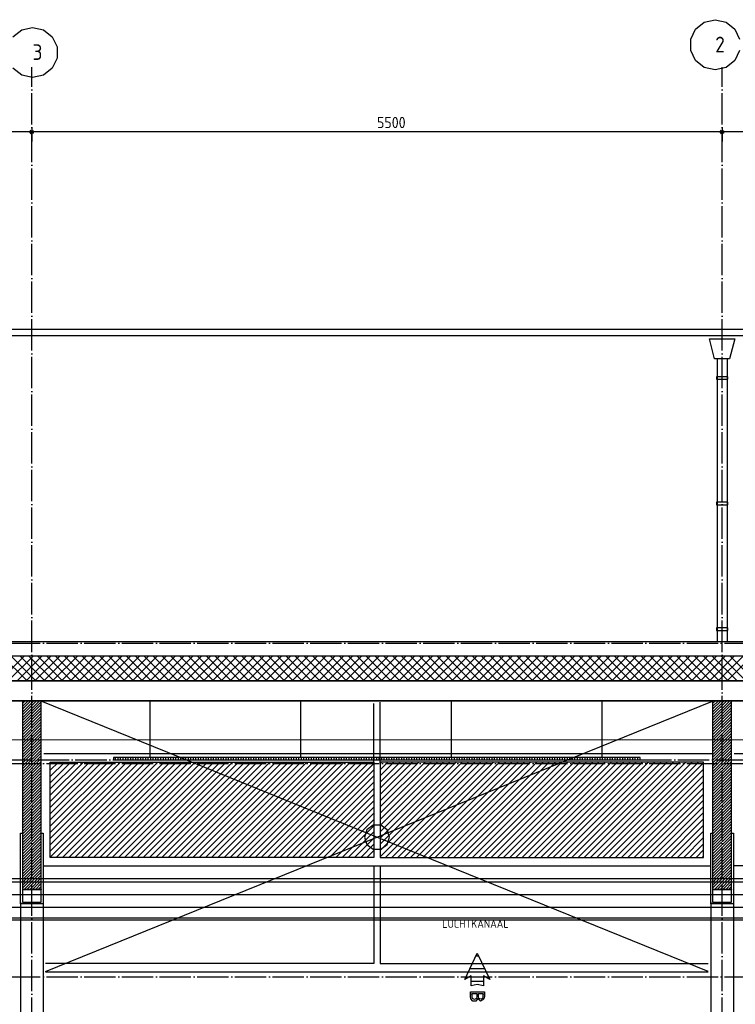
# Model space of a CAD drawing. Extents: x -37450 to 20409, y -12428 to 23550.
# Tile 50 of 55: x 2516 to 8218, y 14521 to 22362. Entities that reach past the tile are written whole.
import ezdxf

# ---------------------------------------------------------------- set-up
doc = ezdxf.new("R2010")
doc.units = 0
doc.header["$MEASUREMENT"] = 0
for name, pattern in [('DASHDOT', [300, 250, -25, 0, -25]), ('DASHED', [75, 50, -25]), ('DOT', [50, 0, -50])]:
    doc.linetypes.add(name, pattern=pattern)
for name, color, linetype in [('LAYER01', 7, 'CONTINUOUS'), ('LAYER02', 7, 'CONTINUOUS'), ('LAYER105', 7, 'DOT'), ('LAYER107', 2, 'DOT'), ('LAYER27', 1, 'CONTINUOUS'), ('LAYER28', 1, 'CONTINUOUS'), ('LAYER31', 3, 'CONTINUOUS'), ('LAYER52', 7, 'DASHED'), ('LAYER56', 2, 'DASHED')]:
    doc.layers.add(name, color=color, linetype=linetype)
doc.styles.get("Standard").update_dxf_attribs({"font": 'isocp.shx'})

msp = doc.modelspace()

# ---------------------------------------------------------------- linework, layer by layer
at = {"layer": 'LAYER01', "color": 1, "linetype": 'DASHDOT'}
for p, q in [((2612.1851, 8323.49855), (2612.1851, 21985.49955)), ((8112.18795, 8323.49855), (8112.18795, 21985.49955)), ((-34182.81555, 17396.49965), (20409.1873, 17396.49965)), ((-34182.81555, 16938.49945), (20409.1873, 16938.49945)), ((-32152.81675, 16467.5003), (20409.1873, 16467.5003)), ((-34182.81555, 16439.0625), (20409.1873, 16439.0625)), ((-34182.81555, 14739.4989), (20409.1873, 14739.4989))]:
    msp.add_line(p, q, dxfattribs=at)
at = {"layer": 'LAYER01', "color": 1, "linetype": 'Continuous'}
for p, q in [((-30717.81615, 19896.49965), (13932.1869, 19896.49965)), ((-30717.81615, 19846.5027), (13932.1869, 19846.5027)), ((-19564.25325, 17410.40955), (13634.75035, 17410.40955)), ((-1699.2504, 17296.875), (13427.1881, 17296.875)), ((13427.1881, 17096.8445), (-1699.2504, 17096.8445)), ((2687.1866, 16938.49945), (2537.18625, 16938.49945)), ((2537.18625, 16938.49945), (2537.18625, 15436.1252)), ((2687.1866, 15436.1252), (2687.1866, 16938.49945)), ((8187.18415, 16938.49945), (8037.18645, 16938.49945)), ((8037.18645, 16938.49945), (8037.18645, 15436.1252)), ((8187.18415, 15436.1252), (8187.18415, 16938.49945)), ((3555.62365, 16487.50155), (3555.62365, 16934.877)), ((4755.6263, 16487.50155), (4755.6263, 16934.877)), ((5337.1853, 16443.248), (5337.1853, 16916.8747)), ((5387.18795, 16443.248), (5387.18795, 16925.87585)), ((5955.624, 16487.50155), (5955.624, 16934.877)), ((7155.6221, 16487.50155), (7155.6221, 16934.877)), ((2709.0605, 16517.49725), (8037.18645, 16517.49725)), ((3311.18735, 16487.50155), (3262.1868, 16487.50155)), ((3262.1868, 16487.50155), (3262.1868, 16467.5003)), ((3262.1868, 16467.5003), (7460.18525, 16467.5003)), ((7460.18525, 16487.50155), (3311.18735, 16487.50155)), ((7460.18525, 16467.5003), (7460.18525, 16487.50155)), ((8209.06065, 16517.49725), (10942.18595, 16517.49725)), ((5331.28205, 15947.2946), (5281.28435, 15910.96955)), ((5393.08625, 15947.2946), (5331.28205, 15947.2946)), ((5443.08395, 15910.96955), (5393.08625, 15947.2946)), ((2522.1855, 15334.1263), (2522.1855, 15884.12475)), ((2522.1855, 15884.12475), (2537.18625, 15884.12475)), ((2537.18625, 15884.12475), (2537.18625, 15334.1263)), ((2687.1866, 15334.1263), (2687.1866, 15884.12475)), ((2687.1866, 15884.12475), (2702.18735, 15884.12475)), ((2702.18735, 15884.12475), (2702.18735, 15322.12675)), ((5281.28435, 15910.96955), (5262.18375, 15852.1881)), ((5262.18375, 15852.1881), (5281.28435, 15793.4082)), ((5462.1845, 15852.1881), (5443.08395, 15910.96955)), ((5443.08395, 15793.4082), (5462.1845, 15852.1881)), ((5462.1845, 15852.1881), (5462.1845, 15852.1881)), ((8022.18855, 15334.1263), (8022.18855, 15884.12475)), ((8022.18855, 15884.12475), (8037.18645, 15884.12475)), ((8037.18645, 15884.12475), (8037.18645, 15334.1263)), ((8187.18415, 15334.1263), (8187.18415, 15884.12475)), ((8187.18415, 15884.12475), (8202.18735, 15884.12475)), ((8202.18735, 15884.12475), (8202.18735, 15322.12675)), ((5281.28435, 15793.4082), (5331.28205, 15757.08315)), ((5393.08625, 15757.08315), (5443.08395, 15793.4082)), ((5331.28205, 15757.08315), (5393.08625, 15757.08315)), ((2709.0605, 15623.49855), (8015.3099, 15623.49855)), ((5337.1853, 15623.49855), (5337.1853, 14846.50115)), ((5387.18795, 15623.49855), (5387.18795, 14846.50115)), ((10942.18595, 15623.49855), (8209.06065, 15623.49855)), ((2537.18625, 15436.1252), (2612.1851, 15436.1252)), ((2537.18625, 15436.1252), (2537.18625, 15334.1263)), ((2687.1866, 15436.1252), (2537.18625, 15436.1252)), ((2612.1851, 15436.1252), (2687.1866, 15436.1252)), ((2687.1866, 15334.1263), (2687.1866, 15436.1252)), ((8037.18645, 15436.1252), (8112.18795, 15436.1252)), ((8037.18645, 15436.1252), (8037.18645, 15334.1263)), ((8187.18415, 15436.1252), (8037.18645, 15436.1252)), ((8112.18795, 15436.1252), (8187.18415, 15436.1252)), ((8187.18415, 15334.1263), (8187.18415, 15436.1252)), ((2522.1855, 15322.12675), (2522.1855, 15334.1263)), ((2702.18735, 15322.12675), (2522.1855, 15322.12675)), ((2537.18625, 15334.1263), (2687.1866, 15334.1263)), ((2537.18625, 15334.1263), (2687.1866, 15334.1263)), ((8022.18855, 15322.12675), (8022.18855, 15334.1263)), ((8202.18735, 15322.12675), (8022.18855, 15322.12675)), ((8037.18645, 15334.1263), (8187.18415, 15334.1263)), ((8037.18645, 15334.1263), (8187.18415, 15334.1263)), ((5337.1853, 14846.50115), (2721.74795, 14846.50115)), ((5387.18795, 14846.50115), (8002.623, 14846.50115)), ((2721.74795, 14779.50135), (8002.623, 14779.50135))]:
    msp.add_line(p, q, dxfattribs=at)
at = {"layer": 'LAYER01', "color": 5, "linetype": 'Continuous'}
for p, q in [((2353.95315, 17096.8445), (2553.9858, 17296.875)), ((2574.44935, 17096.8445), (2374.4217, 17296.875)), ((2424.6668, 17096.8445), (2624.69445, 17296.875)), ((2645.1607, 17096.8445), (2445.13055, 17296.875)), ((2495.37565, 17096.8445), (2695.40825, 17296.875)), ((2715.8718, 17096.8445), (2515.84165, 17296.875)), ((2566.08675, 17096.8445), (2766.1169, 17296.875)), ((2786.58315, 17096.8445), (2586.553, 17296.875)), ((2636.7956, 17096.8445), (2836.82575, 17296.875)), ((2857.29425, 17096.8445), (2657.26415, 17296.875)), ((2707.50925, 17096.8445), (2907.53935, 17296.875)), ((2928.0031, 17096.8445), (2727.973, 17296.875)), ((2778.2181, 17096.8445), (2978.2482, 17296.875)), ((2998.71425, 17096.8445), (2798.6841, 17296.875)), ((2848.9317, 17096.8445), (3048.95935, 17296.875)), ((3069.4256, 17096.8445), (2869.39545, 17296.875)), ((2919.64055, 17096.8445), (3119.6682, 17296.875)), ((3140.1367, 17096.8445), (2940.1066, 17296.875)), ((2990.3517, 17096.8445), (3190.3818, 17296.875)), ((3210.84555, 17096.8445), (3010.8179, 17296.875)), ((3061.0605, 17096.8445), (3261.09045, 17296.875)), ((3281.5567, 17096.8445), (3081.52655, 17296.875)), ((3131.77415, 17096.8445), (3331.8043, 17296.875)), ((3352.2682, 17096.8445), (3152.2379, 17296.875)), ((3202.483, 17096.8445), (3402.5131, 17296.875)), ((3422.97935, 17096.8445), (3222.9492, 17296.875)), ((3273.1941, 17096.8445), (3473.22425, 17296.875)), ((3493.6905, 17096.8445), (3293.66035, 17296.875)), ((3343.90525, 17096.8445), (3543.9354, 17296.875)), ((3564.40165, 17096.8445), (3364.3715, 17296.875)), ((3414.6168, 17096.8445), (3614.6469, 17296.875)), ((3635.11315, 17096.8445), (3435.08035, 17296.875)), ((3485.3279, 17096.8445), (3685.3531, 17296.875)), ((3705.8193, 17096.8445), (3505.79415, 17296.875)), ((3556.03905, 17096.8445), (3756.0692, 17296.875)), ((3776.53045, 17096.8445), (3576.5003, 17296.875)), ((3626.7452, 17096.8445), (3826.77535, 17296.875)), ((3847.2416, 17096.8445), (3647.21145, 17296.875)), ((3697.4617, 17096.8445), (3897.49185, 17296.875)), ((3917.9531, 17096.8445), (3717.92295, 17296.875)), ((3768.1679, 17096.8445), (3968.198, 17296.875)), ((3988.66425, 17096.8445), (3788.6341, 17296.875)), ((3838.879, 17096.8445), (4038.90915, 17296.875)), ((4059.3754, 17096.8445), (3859.34525, 17296.875)), ((3909.59015, 17096.8445), (4109.6203, 17296.875)), ((4130.0865, 17096.8445), (3930.0564, 17296.875)), ((3980.30165, 17096.8445), (4180.3318, 17296.875)), ((4200.79805, 17096.8445), (4000.7679, 17296.875)), ((4051.0128, 17096.8445), (4251.04295, 17296.875)), ((4271.50915, 17096.8445), (4071.47905, 17296.875)), ((4121.719, 17096.8445), (4321.7491, 17296.875)), ((4342.21535, 17096.8445), (4142.19015, 17296.875)), ((4192.43505, 17096.8445), (4392.46065, 17296.875)), ((4412.9265, 17096.8445), (4212.89635, 17296.875)), ((4263.14165, 17096.8445), (4463.17175, 17296.875)), ((4483.638, 17096.8445), (4283.60785, 17296.875)), ((4333.85275, 17096.8445), (4533.8829, 17296.875)), ((4554.34915, 17096.8445), (4354.319, 17296.875)), ((4404.5639, 17096.8445), (4604.59405, 17296.875)), ((4625.06025, 17096.8445), (4425.03015, 17296.875)), ((4475.2754, 17096.8445), (4675.30555, 17296.875)), ((4695.7714, 17096.8445), (4495.74125, 17296.875)), ((4545.98655, 17096.8445), (4746.0167, 17296.875)), ((4766.48295, 17096.8445), (4566.4528, 17296.875)), ((4616.6977, 17096.8445), (4816.72785, 17296.875)), ((4837.19405, 17096.8445), (4637.16395, 17296.875)), ((4687.40885, 17096.8445), (4887.434, 17296.875)), ((4907.9052, 17096.8445), (4707.87505, 17296.875)), ((4758.12035, 17096.8445), (4958.1505, 17296.875)), ((4978.61635, 17096.8445), (4778.5862, 17296.875)), ((4828.8265, 17096.8445), (5028.85665, 17296.875)), ((5049.3229, 17096.8445), (4849.29275, 17296.875)), ((4899.5426, 17096.8445), (5099.57275, 17296.875)), ((5120.03405, 17096.8445), (4920.0039, 17296.875)), ((4970.2488, 17096.8445), (5170.27895, 17296.875)), ((5190.74515, 17096.8445), (4990.71505, 17296.875)), ((5040.9603, 17096.8445), (5240.99045, 17296.875)), ((5261.4563, 17096.8445), (5061.42615, 17296.875)), ((5111.67145, 17096.8445), (5311.7016, 17296.875)), ((5332.1678, 17096.8445), (5132.1377, 17296.875)), ((5182.3826, 17096.8445), (5382.4127, 17296.875)), ((5402.87895, 17096.8445), (5202.8488, 17296.875)), ((5253.0937, 17096.8445), (5453.12385, 17296.875)), ((5473.5901, 17096.8445), (5273.55995, 17296.875)), ((5323.8003, 17096.8445), (5523.83535, 17296.875)), ((5544.3012, 17096.8445), (5344.2711, 17296.875)), ((5394.51635, 17096.8445), (5594.5465, 17296.875)), ((5615.0078, 17096.8445), (5414.9826, 17296.875)), ((5465.22255, 17096.8445), (5665.25765, 17296.875)), ((5685.7189, 17096.8445), (5485.6888, 17296.875)), ((5535.9337, 17096.8445), (5735.9638, 17296.875)), ((5756.43005, 17096.8445), (5556.3999, 17296.875)), ((5606.6452, 17096.8445), (5806.67535, 17296.875)), ((5827.14155, 17096.8445), (5627.11105, 17296.875)), ((5677.35635, 17096.8445), (5877.38645, 17296.875)), ((5897.8527, 17096.8445), (5697.82255, 17296.875)), ((5748.06745, 17096.8445), (5948.0976, 17296.875)), ((5968.56385, 17096.8445), (5768.5337, 17296.875)), ((5818.7786, 17096.8445), (6018.80875, 17296.875)), ((6039.275, 17096.8445), (5839.24485, 17296.875)), ((5889.49015, 17096.8445), (6089.52025, 17296.875)), ((6109.9865, 17096.8445), (5909.956, 17296.875)), ((5960.20125, 17096.8445), (6160.2314, 17296.875)), ((6180.69765, 17096.8445), (5980.6675, 17296.875)), ((6030.90745, 17096.8445), (6230.9376, 17296.875)), ((6251.40875, 17096.8445), (6051.37865, 17296.875)), ((6101.62355, 17096.8445), (6301.65365, 17296.875)), ((6322.11495, 17096.8445), (6122.0848, 17296.875)), ((6172.3301, 17096.8445), (6372.36025, 17296.875)), ((6392.82645, 17096.8445), (6192.79635, 17296.875)), ((6243.0462, 17096.8445), (6443.071, 17296.875)), ((6463.5376, 17096.8445), (6263.50745, 17296.875)), ((6313.75235, 17096.8445), (6513.7825, 17296.875)), ((6534.2491, 17096.8445), (6334.2186, 17296.875)), ((6384.4635, 17096.8445), (6584.494, 17296.875)), ((6604.95985, 17096.8445), (6404.9301, 17296.875)), ((6455.175, 17096.8445), (6655.20475, 17296.875)), ((6675.6714, 17096.8445), (6475.64085, 17296.875)), ((6525.88575, 17096.8445), (6725.9163, 17296.875)), ((6746.38215, 17096.8445), (6546.3524, 17296.875)), ((6596.5973, 17096.8445), (6796.6278, 17296.875)), ((6817.09365, 17096.8445), (6617.0639, 17296.875)), ((6667.3088, 17096.8445), (6867.33855, 17296.875)), ((6887.8052, 17096.8445), (6687.77465, 17296.875)), ((6738.015, 17096.8445), (6938.04475, 17296.875)), ((6958.51135, 17096.8445), (6758.48085, 17296.875)), ((6808.7265, 17096.8445), (7008.7616, 17296.875)), ((7029.2221, 17096.8445), (6829.19235, 17296.875)), ((6879.43725, 17096.8445), (7079.46775, 17296.875)), ((7099.9336, 17096.8445), (6899.90385, 17296.875)), ((6950.14875, 17096.8445), (7150.17855, 17296.875)), ((7170.64515, 17096.8445), (6970.6146, 17296.875)), ((7020.85955, 17096.8445), (7220.89005, 17296.875)), ((7241.3559, 17096.8445), (7041.32615, 17296.875)), ((7091.57105, 17096.8445), (7291.60155, 17296.875)), ((7312.0674, 17096.8445), (7112.0369, 17296.875)), ((7162.28255, 17096.8445), (7362.3123, 17296.875)), ((7382.77895, 17096.8445), (7182.7484, 17296.875)), ((7232.98875, 17096.8445), (7433.0185, 17296.875)), ((7453.4897, 17096.8445), (7253.45995, 17296.875)), ((7303.70485, 17096.8445), (7503.7346, 17296.875)), ((7524.2012, 17096.8445), (7324.1707, 17296.875)), ((7374.411, 17096.8445), (7574.44155, 17296.875)), ((7594.9074, 17096.8445), (7394.87685, 17296.875)), ((7445.1271, 17096.8445), (7645.1523, 17296.875)), ((7665.6189, 17096.8445), (7465.5884, 17296.875)), ((7515.8333, 17096.8445), (7715.8638, 17296.875)), ((7736.32965, 17096.8445), (7536.2999, 17296.875)), ((7586.5448, 17096.8445), (7786.57455, 17296.875)), ((7807.04115, 17096.8445), (7607.01065, 17296.875)), ((7657.2563, 17096.8445), (7857.28605, 17296.875)), ((7877.7519, 17096.8445), (7677.72215, 17296.875)), ((7727.96705, 17096.8445), (7927.9976, 17296.875)), ((7948.46345, 17096.8445), (7748.4337, 17296.875)), ((7798.6786, 17096.8445), (7998.70835, 17296.875)), ((8019.17495, 17096.8445), (7819.14445, 17296.875)), ((7869.38935, 17096.8445), (8069.41985, 17296.875)), ((8089.8857, 17096.8445), (7889.85595, 17296.875)), ((7940.10085, 17096.8445), (8140.12605, 17296.875)), ((8160.59725, 17096.8445), (7960.5667, 17296.875)), ((8010.8124, 17096.8445), (8210.84215, 17296.875)), ((8231.3034, 17096.8445), (8031.27365, 17296.875)), ((8081.51855, 17096.8445), (8281.5483, 17296.875)), ((8302.0149, 17096.8445), (8101.9844, 17296.875)), ((8152.23465, 17096.8445), (8352.25985, 17296.875)), ((8372.7257, 17096.8445), (8172.6959, 17296.875)), ((2582.44345, 16938.49945), (2537.18625, 16893.24645)), ((2627.69565, 16938.49945), (2537.18625, 16847.9904)), ((2672.95035, 16938.49945), (2537.18625, 16802.73285)), ((2559.81485, 16938.49945), (2537.1887, 16915.87525)), ((2605.06955, 16938.49945), (2537.1887, 16870.6192)), ((2650.32425, 16938.49945), (2537.1887, 16825.3662)), ((8172.95305, 16938.49945), (8037.18185, 16802.73285)), ((8059.8152, 16938.49945), (8037.18645, 16915.87065)), ((8082.43865, 16938.49945), (8037.18645, 16893.2419)), ((8105.06745, 16938.49945), (8037.18645, 16870.6192)), ((8127.69625, 16938.49945), (8037.18645, 16847.9843)), ((8150.32425, 16938.49945), (8037.18645, 16825.36165)), ((2687.18415, 16907.47835), (2537.18625, 16757.47985)), ((2687.18415, 16884.84955), (2537.18625, 16734.8526)), ((2687.1866, 16930.1071), (2537.1887, 16780.10865)), ((2687.1866, 16862.22685), (2537.1887, 16712.2284)), ((8187.18415, 16930.10255), (8037.18645, 16780.10405)), ((8187.18415, 16907.47835), (8037.18645, 16757.47985)), ((8187.18415, 16884.84955), (8037.18645, 16734.8526)), ((8187.18415, 16862.22075), (8037.18645, 16712.2238)), ((2687.18415, 16839.5981), (2537.18625, 16689.5996)), ((2687.18415, 16794.3405), (2537.18625, 16644.34205)), ((2687.1866, 16816.9693), (2537.1887, 16666.97085)), ((8187.18415, 16794.3405), (8037.18185, 16644.33745)), ((8187.18415, 16839.5981), (8037.18645, 16689.59505)), ((8187.18415, 16816.9693), (8037.18645, 16666.97085)), ((2687.18415, 16749.08295), (2537.18625, 16599.086)), ((2687.1866, 16771.7163), (2537.1887, 16621.71935)), ((2687.18415, 16726.46025), (2537.1887, 16576.4618)), ((2687.1866, 16703.83605), (2537.1887, 16553.8376)), ((8187.18415, 16771.71175), (8037.18645, 16621.71325)), ((8187.18415, 16749.0875), (8037.18645, 16599.0906)), ((8187.18415, 16726.46025), (8037.18645, 16576.4572)), ((8187.18415, 16703.8315), (8037.18645, 16553.833)), ((12827.1866, 16627.49785), (-18677.81525, 16618.5028)), ((2687.18415, 16681.2027), (2537.18625, 16531.2042)), ((2687.18415, 16635.9497), (2537.18625, 16485.95275)), ((2687.1866, 16658.5785), (2537.1887, 16508.58155)), ((8187.18415, 16681.2027), (8037.18645, 16531.2042)), ((8187.18415, 16658.5739), (8037.18645, 16508.57545)), ((8187.18415, 16635.9497), (8037.18645, 16485.95275)), ((2687.18415, 16590.69365), (2537.18625, 16440.6952)), ((2687.1866, 16545.44065), (2537.18625, 16395.44375)), ((2687.1866, 16613.3209), (2537.1887, 16463.32395)), ((2687.18415, 16568.06945), (2537.1887, 16418.071)), ((8187.18415, 16613.3209), (8037.18645, 16463.32395)), ((8187.18415, 16590.69365), (8037.18645, 16440.6952)), ((8187.18415, 16568.0649), (8037.18645, 16418.0664)), ((8187.18415, 16545.44065), (8037.18645, 16395.44375)), ((2687.18415, 16522.8119), (2537.18625, 16372.81495)), ((2687.18415, 16477.55585), (2537.18625, 16327.55735)), ((2687.1866, 16500.1892), (2537.1887, 16350.19075)), ((3280.1838, 16467.5003), (3280.1838, 16487.50155)), ((3300.18235, 16467.5003), (3300.18235, 16487.50155)), ((3320.1832, 16467.5003), (3320.1832, 16487.50155)), ((3340.18175, 16467.5003), (3340.18175, 16487.50155)), ((3360.18295, 16467.5003), (3360.18295, 16487.50155)), ((3380.1815, 16467.5003), (3380.1815, 16487.50155)), ((3400.18235, 16467.5003), (3400.18235, 16487.50155)), ((3420.18355, 16467.5003), (3420.18355, 16487.50155)), ((3440.1821, 16467.5003), (3440.1821, 16487.50155)), ((3460.18065, 16467.5003), (3460.18065, 16487.50155)), ((3480.1815, 16467.5003), (3480.1815, 16487.50155)), ((3500.1827, 16467.5003), (3500.1827, 16487.50155)), ((3520.18355, 16467.5003), (3520.18355, 16487.50155)), ((3540.1848, 16467.5003), (3540.1848, 16487.50155)), ((3560.18065, 16467.5003), (3560.18065, 16487.50155)), ((3580.1819, 16467.5003), (3580.1819, 16487.50155)), ((3600.1827, 16467.5003), (3600.1827, 16487.50155)), ((3620.18395, 16467.5003), (3620.18395, 16487.50155)), ((3640.1848, 16467.5003), (3640.1848, 16487.50155)), ((3660.18105, 16467.5003), (3660.18105, 16487.50155)), ((3680.18225, 16467.5003), (3680.18225, 16487.50155)), ((3700.1831, 16467.5003), (3700.1831, 16487.50155)), ((3720.18435, 16467.5003), (3720.18435, 16487.50155)), ((3740.1802, 16467.5003), (3740.1802, 16487.50155)), ((3760.18145, 16467.5003), (3760.18145, 16487.50155)), ((3780.18225, 16467.5003), (3780.18225, 16487.50155)), ((3800.1835, 16467.5003), (3800.1835, 16487.50155)), ((3820.18435, 16467.5003), (3820.18435, 16487.50155)), ((3840.1806, 16467.5003), (3840.1806, 16487.50155)), ((3860.18145, 16467.5003), (3860.18145, 16487.50155)), ((3880.18265, 16467.5003), (3880.18265, 16487.50155)), ((3900.1835, 16467.5003), (3900.1835, 16487.50155)), ((3920.1847, 16467.5003), (3920.1847, 16487.50155)), ((3940.1806, 16467.5003), (3940.1806, 16487.50155)), ((3960.1818, 16467.5003), (3960.1818, 16487.50155)), ((3980.18265, 16467.5003), (3980.18265, 16487.50155)), ((4000.18385, 16467.5003), (4000.18385, 16487.50155)), ((4020.1847, 16467.5003), (4020.1847, 16487.50155)), ((4040.18095, 16467.5003), (4040.18095, 16487.50155)), ((4060.1818, 16467.5003), (4060.1818, 16487.50155)), ((4080.18305, 16467.5003), (4080.18305, 16487.50155)), ((4100.18385, 16467.5003), (4100.18385, 16487.50155)), ((4120.18015, 16467.5003), (4120.18015, 16487.50155)), ((4140.18135, 16467.5003), (4140.18135, 16487.50155)), ((4160.1822, 16467.5003), (4160.1822, 16487.50155)), ((4180.1834, 16467.5003), (4180.1834, 16487.50155)), ((4200.18425, 16467.5003), (4200.18425, 16487.50155)), ((4220.1805, 16467.5003), (4220.1805, 16487.50155)), ((4240.18135, 16467.5003), (4240.18135, 16487.50155)), ((4260.18255, 16467.5003), (4260.18255, 16487.50155)), ((4280.1834, 16467.5003), (4280.1834, 16487.50155)), ((4300.18465, 16467.5003), (4300.18465, 16487.50155)), ((4320.1805, 16467.5003), (4320.1805, 16487.50155)), ((4340.18175, 16467.5003), (4340.18175, 16487.50155)), ((4360.18255, 16467.5003), (4360.18255, 16487.50155)), ((4380.1838, 16467.5003), (4380.1838, 16487.50155)), ((4400.18465, 16467.5003), (4400.18465, 16487.50155)), ((4420.1809, 16467.5003), (4420.1809, 16487.50155)), ((4440.18175, 16467.5003), (4440.18175, 16487.50155)), ((4460.18295, 16467.5003), (4460.18295, 16487.50155)), ((4480.1838, 16467.5003), (4480.1838, 16487.50155)), ((4500.185, 16467.5003), (4500.185, 16487.50155)), ((4520.1809, 16467.5003), (4520.1809, 16487.50155)), ((4540.1821, 16467.5003), (4540.1821, 16487.50155)), ((4560.18295, 16467.5003), (4560.18295, 16487.50155)), ((4580.18415, 16467.5003), (4580.18415, 16487.50155)), ((4600.18045, 16467.5003), (4600.18045, 16487.50155)), ((4620.18125, 16467.5003), (4620.18125, 16487.50155)), ((4640.1825, 16467.5003), (4640.1825, 16487.50155)), ((4660.18335, 16467.5003), (4660.18335, 16487.50155)), ((4680.18455, 16467.5003), (4680.18455, 16487.50155)), ((4700.18045, 16467.5003), (4700.18045, 16487.50155)), ((4720.18165, 16467.5003), (4720.18165, 16487.50155)), ((4740.1825, 16467.5003), (4740.1825, 16487.50155)), ((4760.1837, 16467.5003), (4760.1837, 16487.50155)), ((4780.18455, 16467.5003), (4780.18455, 16487.50155)), ((4800.1808, 16467.5003), (4800.1808, 16487.50155)), ((4820.18165, 16467.5003), (4820.18165, 16487.50155)), ((4840.1829, 16467.5003), (4840.1829, 16487.50155)), ((4860.1837, 16467.5003), (4860.1837, 16487.50155)), ((4880.18495, 16467.5003), (4880.18495, 16487.50155)), ((4900.1808, 16467.5003), (4900.1808, 16487.50155)), ((4920.18205, 16467.5003), (4920.18205, 16487.50155)), ((4940.1829, 16467.5003), (4940.1829, 16487.50155)), ((4960.1841, 16467.5003), (4960.1841, 16487.50155)), ((4980.18, 16467.5003), (4980.18, 16487.50155)), ((5000.1812, 16467.5003), (5000.1812, 16487.50155)), ((5020.18205, 16467.5003), (5020.18205, 16487.50155)), ((5040.18325, 16467.5003), (5040.18325, 16487.50155)), ((5060.1845, 16467.5003), (5060.1845, 16487.50155)), ((5080.18035, 16467.5003), (5080.18035, 16487.50155)), ((5100.1816, 16467.5003), (5100.1816, 16487.50155)), ((5120.1824, 16467.5003), (5120.1824, 16487.50155)), ((5140.18365, 16467.5003), (5140.18365, 16487.50155)), ((5160.1845, 16467.5003), (5160.1845, 16487.50155)), ((5180.18075, 16467.5003), (5180.18075, 16487.50155)), ((5200.1816, 16467.5003), (5200.1816, 16487.50155)), ((5220.1828, 16467.5003), (5220.1828, 16487.50155)), ((5240.18365, 16467.5003), (5240.18365, 16487.50155)), ((5260.18485, 16467.5003), (5260.18485, 16487.50155)), ((5280.18075, 16467.5003), (5280.18075, 16487.50155)), ((5300.18195, 16467.5003), (5300.18195, 16487.50155)), ((5320.1828, 16467.5003), (5320.1828, 16487.50155)), ((5340.184, 16467.5003), (5340.184, 16487.50155)), ((5360.18485, 16467.5003), (5360.18485, 16487.50155)), ((5380.1811, 16467.5003), (5380.1811, 16487.50155)), ((5400.18195, 16467.5003), (5400.18195, 16487.50155)), ((5420.1832, 16467.5003), (5420.1832, 16487.50155)), ((5440.184, 16467.5003), (5440.184, 16487.50155)), ((5460.1803, 16467.5003), (5460.1803, 16487.50155)), ((5480.1811, 16467.5003), (5480.1811, 16487.50155)), ((5500.18235, 16467.5003), (5500.18235, 16487.50155)), ((5520.18355, 16467.5003), (5520.18355, 16487.50155)), ((5540.1844, 16467.5003), (5540.1844, 16487.50155)), ((5560.18065, 16467.5003), (5560.18065, 16487.50155)), ((5580.1815, 16467.5003), (5580.1815, 16487.50155)), ((5600.1827, 16467.5003), (5600.1827, 16487.50155)), ((5620.18355, 16467.5003), (5620.18355, 16487.50155)), ((5640.1848, 16467.5003), (5640.1848, 16487.50155)), ((5660.18065, 16467.5003), (5660.18065, 16487.50155)), ((5680.1819, 16467.5003), (5680.1819, 16487.50155)), ((5700.1827, 16467.5003), (5700.1827, 16487.50155)), ((5720.18395, 16467.5003), (5720.18395, 16487.50155)), ((5740.1848, 16467.5003), (5740.1848, 16487.50155)), ((5760.18105, 16467.5003), (5760.18105, 16487.50155)), ((5780.1819, 16467.5003), (5780.1819, 16487.50155)), ((5800.1831, 16467.5003), (5800.1831, 16487.50155)), ((5820.18395, 16467.5003), (5820.18395, 16487.50155)), ((5840.18515, 16467.5003), (5840.18515, 16487.50155)), ((5860.18105, 16467.5003), (5860.18105, 16487.50155)), ((5880.18225, 16467.5003), (5880.18225, 16487.50155)), ((5900.1831, 16467.5003), (5900.1831, 16487.50155)), ((5920.18435, 16467.5003), (5920.18435, 16487.50155)), ((5940.1802, 16467.5003), (5940.1802, 16487.50155)), ((5960.18145, 16467.5003), (5960.18145, 16487.50155)), ((5980.18265, 16467.5003), (5980.18265, 16487.50155)), ((6000.1835, 16467.5003), (6000.1835, 16487.50155)), ((6020.1847, 16467.5003), (6020.1847, 16487.50155)), ((6040.1806, 16467.5003), (6040.1806, 16487.50155)), ((6060.1818, 16467.5003), (6060.1818, 16487.50155)), ((6080.18265, 16467.5003), (6080.18265, 16487.50155)), ((6100.18385, 16467.5003), (6100.18385, 16487.50155)), ((6120.1847, 16467.5003), (6120.1847, 16487.50155)), ((6140.18095, 16467.5003), (6140.18095, 16487.50155)), ((6160.1818, 16467.5003), (6160.1818, 16487.50155)), ((6180.18305, 16467.5003), (6180.18305, 16487.50155)), ((6200.18385, 16467.5003), (6200.18385, 16487.50155)), ((6220.1851, 16467.5003), (6220.1851, 16487.50155)), ((6240.18095, 16467.5003), (6240.18095, 16487.50155)), ((6260.1822, 16467.5003), (6260.1822, 16487.50155)), ((6280.18305, 16467.5003), (6280.18305, 16487.50155)), ((6300.18425, 16467.5003), (6300.18425, 16487.50155)), ((6320.18015, 16467.5003), (6320.18015, 16487.50155)), ((6340.18135, 16467.5003), (6340.18135, 16487.50155)), ((6360.1822, 16467.5003), (6360.1822, 16487.50155)), ((6380.1834, 16467.5003), (6380.1834, 16487.50155)), ((6400.18465, 16467.5003), (6400.18465, 16487.50155)), ((6420.1805, 16467.5003), (6420.1805, 16487.50155)), ((6440.18175, 16467.5003), (6440.18175, 16487.50155)), ((6460.18295, 16467.5003), (6460.18295, 16487.50155)), ((6480.1834, 16467.5003), (6480.1834, 16487.50155)), ((6500.18465, 16467.5003), (6500.18465, 16487.50155)), ((6520.1805, 16467.5003), (6520.1805, 16487.50155)), ((6540.18175, 16467.5003), (6540.18175, 16487.50155)), ((6560.18295, 16467.5003), (6560.18295, 16487.50155)), ((6580.18415, 16467.5003), (6580.18415, 16487.50155)), ((6600.18465, 16467.5003), (6600.18465, 16487.50155)), ((6620.18125, 16467.5003), (6620.18125, 16487.50155)), ((6640.18175, 16467.5003), (6640.18175, 16487.50155)), ((6660.18295, 16467.5003), (6660.18295, 16487.50155)), ((6680.18415, 16467.5003), (6680.18415, 16487.50155)), ((6700.1854, 16467.5003), (6700.1854, 16487.50155)), ((6720.18125, 16467.5003), (6720.18125, 16487.50155)), ((6740.1825, 16467.5003), (6740.1825, 16487.50155)), ((6760.18295, 16467.5003), (6760.18295, 16487.50155)), ((6780.18415, 16467.5003), (6780.18415, 16487.50155)), ((6800.18005, 16467.5003), (6800.18005, 16487.50155)), ((6820.18125, 16467.5003), (6820.18125, 16487.50155)), ((6840.1825, 16467.5003), (6840.1825, 16487.50155)), ((6860.1837, 16467.5003), (6860.1837, 16487.50155)), ((6880.18415, 16467.5003), (6880.18415, 16487.50155)), ((6900.1808, 16467.5003), (6900.1808, 16487.50155)), ((6920.18205, 16467.5003), (6920.18205, 16487.50155)), ((6940.1825, 16467.5003), (6940.1825, 16487.50155)), ((6960.1837, 16467.5003), (6960.1837, 16487.50155)), ((6980.18495, 16467.5003), (6980.18495, 16487.50155)), ((7000.1808, 16467.5003), (7000.1808, 16487.50155)), ((7020.18205, 16467.5003), (7020.18205, 16487.50155)), ((7040.18325, 16467.5003), (7040.18325, 16487.50155)), ((7060.1837, 16467.5003), (7060.1837, 16487.50155)), ((7080.18495, 16467.5003), (7080.18495, 16487.50155)), ((7100.1808, 16467.5003), (7100.1808, 16487.50155)), ((7120.18205, 16467.5003), (7120.18205, 16487.50155)), ((7140.18325, 16467.5003), (7140.18325, 16487.50155)), ((7160.1845, 16467.5003), (7160.1845, 16487.50155)), ((7180.18495, 16467.5003), (7180.18495, 16487.50155)), ((7200.1816, 16467.5003), (7200.1816, 16487.50155)), ((7220.18205, 16467.5003), (7220.18205, 16487.50155)), ((7240.18325, 16467.5003), (7240.18325, 16487.50155)), ((7260.1845, 16467.5003), (7260.1845, 16487.50155)), ((7280.18035, 16467.5003), (7280.18035, 16487.50155)), ((7300.1816, 16467.5003), (7300.1816, 16487.50155)), ((7320.1828, 16467.5003), (7320.1828, 16487.50155)), ((7340.18325, 16467.5003), (7340.18325, 16487.50155)), ((7360.1845, 16467.5003), (7360.1845, 16487.50155)), ((7380.1811, 16467.5003), (7380.1811, 16487.50155)), ((7400.1816, 16467.5003), (7400.1816, 16487.50155)), ((7420.1828, 16467.5003), (7420.1828, 16487.50155)), ((7440.184, 16467.5003), (7440.184, 16487.50155)), ((8187.18415, 16522.8119), (8037.18645, 16372.80885)), ((8187.18415, 16500.1831), (8037.18645, 16350.18615)), ((8187.18415, 16477.55585), (8037.18645, 16327.56195)), ((2687.18415, 16432.30285), (2537.18625, 16282.3044)), ((2687.1866, 16454.93165), (2537.1887, 16304.93315)), ((2687.1866, 16409.67405), (2537.1887, 16259.6771)), ((8187.18415, 16454.92705), (8037.18645, 16304.9286)), ((8187.18415, 16432.30285), (8037.18645, 16282.3044)), ((8187.18415, 16409.67405), (8037.18645, 16259.6771)), ((2687.1866, 16387.0514), (2537.18625, 16237.04835)), ((2687.18415, 16364.4226), (2537.18625, 16214.42415)), ((2687.1866, 16341.7938), (2537.18625, 16191.79535)), ((2687.18415, 16319.16505), (2537.18625, 16169.16655)), ((8187.18415, 16387.0453), (8037.18645, 16237.04835)), ((8187.18415, 16364.4165), (8037.18645, 16214.41955)), ((8187.18415, 16341.7938), (8037.18645, 16191.79535)), ((8187.18415, 16319.16505), (8037.18645, 16169.16655)), ((2687.1866, 16273.91205), (2537.18625, 16123.9151)), ((2687.1866, 16296.54085), (2537.1887, 16146.5439)), ((2687.1866, 16251.2848), (2537.1887, 16101.2863)), ((8187.18415, 16296.53625), (8037.18645, 16146.5378)), ((8187.18415, 16273.91205), (8037.18645, 16123.9151)), ((8187.18415, 16251.2787), (8037.18645, 16101.28175)), ((2687.1866, 16228.6606), (2537.18625, 16078.65755)), ((2687.18415, 16206.0272), (2537.18625, 16056.02875)), ((2687.1866, 16183.403), (2537.18625, 16033.39995)), ((2687.18415, 16160.77425), (2537.18625, 16010.7773)), ((8187.18415, 16228.656), (8037.18645, 16078.65755)), ((8187.18415, 16206.0272), (8037.18645, 16056.02875)), ((8187.18415, 16183.39845), (8037.18645, 16033.39995)), ((8187.18415, 16160.77425), (8037.18645, 16010.7773)), ((2687.1866, 16115.52275), (2537.18625, 15965.5197)), ((2687.1866, 16138.14545), (2537.1887, 15988.1485)), ((2687.1866, 16092.894), (2537.1887, 15942.8955)), ((8187.18415, 16138.14545), (8037.18645, 15988.1485)), ((8187.18415, 16115.5182), (8037.18645, 15965.5197)), ((8187.18415, 16092.8894), (8037.18645, 15942.89095)), ((2687.1866, 16070.2652), (2537.18625, 15920.2667)), ((2687.18415, 16047.6364), (2537.18625, 15897.63945)), ((2687.1866, 16025.01375), (2537.18625, 15875.0107)), ((2687.18415, 16002.37885), (2537.18625, 15852.3819)), ((8187.18415, 16070.2652), (8037.18645, 15920.2667)), ((8187.18415, 16047.63185), (8037.18645, 15897.63335)), ((8187.18415, 16025.00765), (8037.18645, 15875.0107)), ((8187.17955, 16002.37885), (8037.18645, 15852.38645)), ((2687.1866, 15979.75615), (2537.18375, 15829.7531)), ((2687.1866, 15957.13195), (2537.18625, 15807.1289)), ((2687.1866, 15934.4986), (2537.1887, 15784.50165)), ((8187.18415, 15979.7516), (8037.18645, 15829.7531)), ((8187.18415, 15957.1274), (8037.18645, 15807.1289)), ((8187.18415, 15934.4986), (8037.18645, 15784.50165)), ((2687.1866, 15911.8759), (2537.18625, 15761.87285)), ((2687.1866, 15866.61835), (2537.18625, 15716.61985)), ((2687.18415, 15843.98955), (2537.18625, 15693.9911)), ((2687.18415, 15889.24715), (2537.1887, 15739.24865)), ((8187.18415, 15911.8698), (8037.18645, 15761.87285)), ((8187.18415, 15889.24105), (8037.18645, 15739.2441)), ((8187.18415, 15866.61835), (8037.18645, 15716.61985)), ((8187.18415, 15843.985), (8037.18645, 15693.9911)), ((2687.1866, 15776.1093), (2537.18375, 15626.10625)), ((2687.1866, 15821.36535), (2537.18625, 15671.3623)), ((2687.1866, 15798.73655), (2537.18625, 15648.7396)), ((8187.18415, 15821.3608), (8037.18645, 15671.3623)), ((8187.17955, 15798.732), (8037.18645, 15648.7396)), ((8187.18415, 15776.1032), (8037.18645, 15626.10625)), ((2687.1866, 15753.4851), (2537.18625, 15603.48205)), ((2687.1866, 15708.22755), (2537.18625, 15558.2245)), ((2687.18415, 15685.59875), (2537.18625, 15535.6018)), ((2687.18415, 15730.85175), (2537.1887, 15580.85325)), ((8187.18415, 15753.48055), (8037.18645, 15603.48205)), ((8187.18415, 15730.85175), (8037.18645, 15580.85785)), ((8187.18415, 15708.22295), (8037.18645, 15558.2245)), ((8187.18415, 15685.5942), (8037.18645, 15535.6018)), ((2687.1866, 15617.7185), (2537.18375, 15467.71545)), ((2687.1866, 15662.96995), (2537.18625, 15512.973)), ((2687.1891, 15640.3473), (2537.18625, 15490.34425)), ((8187.18415, 15662.96995), (8037.18645, 15512.973)), ((8187.17955, 15640.3427), (8037.18645, 15490.34425)), ((8187.18415, 15617.71395), (8037.18645, 15467.71545)), ((2687.1866, 15595.0897), (2537.18625, 15445.09125)), ((2687.1866, 15572.46095), (2550.8486, 15436.1252)), ((2687.1866, 15549.83825), (2573.47715, 15436.1252)), ((2687.18415, 15527.20335), (2596.1031, 15436.1252)), ((8187.18415, 15595.0897), (8037.18645, 15445.09125)), ((8187.18415, 15572.45635), (8050.85375, 15436.1252)), ((8187.18415, 15549.83215), (8073.47715, 15436.1252)), ((8187.18415, 15527.20335), (8096.10595, 15436.1313)), ((2687.1866, 15504.5807), (2618.7317, 15436.1252)), ((2687.1891, 15481.9565), (2641.3578, 15436.1252)), ((2687.1866, 15459.3231), (2663.9889, 15436.1252)), ((8187.18415, 15504.5761), (8118.73475, 15436.1252)), ((8187.17955, 15481.94735), (8141.3582, 15436.1252)), ((8187.18415, 15459.3231), (8163.98695, 15436.1252)), ((2687.1866, 15436.6989), (2686.6125, 15436.1252)), ((8187.17955, 15436.69435), (8186.61575, 15436.1252))]:
    msp.add_line(p, q, dxfattribs=at)
at = {"layer": 'LAYER01', "color": 3, "linetype": 'Continuous'}
for p, q in [((8002.623, 14783.49915), (2687.1866, 16934.877)), ((2721.74795, 14783.49915), (8037.18645, 16934.877))]:
    msp.add_line(p, q, dxfattribs=at)
at = {"layer": 'LAYER02', "color": 1, "linetype": 'Continuous'}
for p, q in [((7970.45365, 22342.4942), (8057.31125, 22362.34285)), ((8057.31125, 22362.34285), (8144.16885, 22342.4942)), ((8057.31125, 22362.34285), (8057.31125, 22362.34285)), ((2462.0289, 22226.14595), (2531.4537, 22281.4972)), ((2531.4537, 22281.4972), (2618.3111, 22301.3443)), ((2618.3111, 22301.3443), (2705.1687, 22281.4972)), ((2618.3111, 22301.3443), (2618.3111, 22301.3443)), ((2705.1687, 22281.4972), (2774.59335, 22226.14595)), ((7862.3337, 22206.8924), (7901.0292, 22287.14295)), ((7901.0292, 22287.14295), (7970.45365, 22342.4942)), ((8144.16885, 22342.4942), (8213.5933, 22287.14295)), ((8213.5933, 22287.14295), (8252.2896, 22206.8924)), ((2774.59335, 22226.14595), (2813.2866, 22145.89385)), ((7862.3337, 22117.79325), (7862.3337, 22206.8924)), ((2813.2866, 22145.89385), (2813.2866, 22056.79475)), ((7901.0292, 22037.5412), (7862.3337, 22117.79325)), ((8252.2896, 22117.79325), (8213.5933, 22037.5412)), ((2813.2866, 22056.79475), (2774.59335, 21976.54265)), ((7970.45365, 21982.18995), (7901.0292, 22037.5412)), ((8213.5933, 22037.5412), (8144.16885, 21982.18995)), ((2531.4537, 21921.1914), (2462.0289, 21976.54265)), ((2774.59335, 21976.54265), (2705.1687, 21921.1914)), ((8057.31125, 21962.3413), (7970.45365, 21982.18995)), ((8144.16885, 21982.18995), (8057.31125, 21962.3413)), ((2618.3111, 21901.3443), (2531.4537, 21921.1914)), ((2705.1687, 21921.1914), (2618.3111, 21901.3443))]:
    msp.add_line(p, q, dxfattribs=at)
at = {"layer": 'LAYER105', "color": 1, "linetype": 'Continuous'}
for p, q in [((6061.7504, 14718.9987), (6161.7504, 14928.99935)), ((6161.7504, 14928.99935), (6261.7508, 14718.9987)), ((6111.74775, 14748.999), (6061.7504, 14718.9987)), ((6111.74775, 14666.93725), (6111.74775, 14748.999)), ((6261.7508, 14718.9987), (6211.7481, 14748.999)), ((6211.7481, 14748.999), (6211.7481, 14669.00025)), ((6161.5921, 14677.95715), (6111.84195, 14666.9571)), ((6211.7481, 14669.00025), (6161.5921, 14677.95715))]:
    msp.add_line(p, q, dxfattribs=at)
at = {"layer": 'LAYER105', "color": 2, "linetype": 'Continuous'}
for p, q in [((6173.80445, 14903.68805), (6149.69635, 14903.68805)), ((6221.93185, 14802.61995), (6101.56935, 14802.61995)), ((6211.7481, 14701.55485), (6111.74775, 14701.55485)), ((6119.99665, 14600.48675), (6108.7494, 14600.48675)), ((6170.2469, 14600.48675), (6158.99925, 14600.48675)), ((6217.9386, 14600.48675), (6206.686, 14600.48675))]:
    msp.add_line(p, q, dxfattribs=at)
at = {"layer": 'LAYER105', "color": 5, "linetype": 'Continuous'}
for p, q in [((6108.7494, 14582.78045), (6108.7494, 14619.3741)), ((6108.7494, 14619.3741), (6170.2469, 14619.3741)), ((6119.99665, 14581.5933), (6119.99665, 14605.71595)), ((6119.99665, 14605.71595), (6139.99785, 14605.71595)), ((6139.99785, 14605.71595), (6158.99925, 14605.71595)), ((6158.99925, 14605.71595), (6158.99925, 14581.5933)), ((6170.2469, 14619.3741), (6217.9386, 14619.3741)), ((6170.2469, 14582.78045), (6170.2469, 14605.71595)), ((6170.2469, 14605.71595), (6185.68535, 14605.71595)), ((6185.68535, 14605.71595), (6206.686, 14605.71595)), ((6206.686, 14605.71595), (6206.686, 14582.78045)), ((6217.9386, 14619.3741), (6217.9386, 14582.78045)), ((6110.5011, 14564.96735), (6108.7246, 14582.7118)), ((6126.01395, 14544.92645), (6110.52055, 14564.93685)), ((6123.00035, 14567.34315), (6120.03135, 14581.6284)), ((6139.49815, 14558.41065), (6122.98545, 14567.3523)), ((6151.2947, 14546.0602), (6126.01395, 14544.92645)), ((6156.0005, 14567.34315), (6139.49815, 14558.41065)), ((6164.9372, 14567.34315), (6151.2947, 14546.0602)), ((6158.99925, 14581.5933), (6156.03525, 14567.3477)), ((6188.4613, 14547.139), (6164.88265, 14567.3126)), ((6174.4381, 14567.9367), (6170.27625, 14582.78045)), ((6188.7783, 14561.9629), (6174.4034, 14567.9062)), ((6214.999, 14563.1851), (6188.4613, 14547.139)), ((6203.1231, 14567.9367), (6188.7783, 14561.9629)), ((6206.686, 14582.78045), (6203.133, 14567.9703)), ((6217.9386, 14582.78045), (6214.97955, 14563.20495))]:
    msp.add_line(p, q, dxfattribs=at)
at = {"layer": 'LAYER107', "color": 1, "linetype": 'Continuous'}
for p, q in [((2612.1851, 21498.5031), (2612.1851, 21393.49975)), ((8112.18795, 21498.5031), (8112.18795, 21393.49975)), ((2597.18685, 21468.5013), (2607.551, 21482.7667)), ((2607.551, 21454.23585), (2597.18685, 21468.5013)), ((2597.18685, 21468.5013), (2597.18685, 21468.5013)), ((2607.551, 21482.7667), (2624.3183, 21477.31935)), ((2624.3183, 21459.68325), (2607.551, 21454.23585)), ((2624.3183, 21477.31935), (2624.3183, 21459.68325)), ((8097.18475, 21468.5013), (8107.55155, 21482.77285)), ((8107.55155, 21454.22975), (8097.18475, 21468.5013)), ((8097.18475, 21468.5013), (8097.18475, 21468.5013)), ((8107.55155, 21482.77285), (8124.3263, 21477.31935)), ((8124.3263, 21459.68325), (8107.55155, 21454.22975)), ((8124.3263, 21477.31935), (8124.3263, 21459.68325))]:
    msp.add_line(p, q, dxfattribs=at)
at = {"layer": 'LAYER107', "color": 5, "linetype": 'Continuous'}
msp.add_line((13612.18565, 21468.5013), (-29707.81555, 21468.5013), dxfattribs=at)
at = {"layer": 'LAYER27', "color": 1, "linetype": 'Continuous'}
for p, q in [((-1788.25055, 17096.4981), (13427.1881, 17096.4981)), ((13427.1881, 16938.49945), (-1788.25055, 16938.49945))]:
    msp.add_line(p, q, dxfattribs=at)
at = {"layer": 'LAYER27', "color": 3, "linetype": 'Continuous'}
msp.add_line((-1788.25055, 16938.49945), (13427.1881, 16938.49945), dxfattribs=at)
at = {"layer": 'LAYER28', "color": 1, "linetype": 'Continuous'}
for p, q in [((2522.1855, 15334.1263), (2522.1855, 13851.87685)), ((2702.18735, 15334.1263), (2702.18735, 13851.87685)), ((8022.18855, 15334.1263), (8022.18855, 13851.87685)), ((8202.18735, 15334.1263), (8202.18735, 13851.87685))]:
    msp.add_line(p, q, dxfattribs=at)
at = {"layer": 'LAYER31', "color": 5, "linetype": 'Continuous'}
for p, q in [((2759.0582, 15840.2481), (3369.30735, 16450.49745)), ((2759.0582, 15889.7461), (3319.812, 16450.49745)), ((2759.0582, 16186.7279), (3022.82485, 16450.49745)), ((2759.0582, 16236.2259), (2973.32955, 16450.49745)), ((2759.0582, 16285.7239), (2923.83175, 16450.49745)), ((2759.06065, 15691.75415), (3517.7986, 16450.49745)), ((2759.06065, 15741.25215), (3468.30065, 16450.49745)), ((2759.06065, 15790.7501), (3418.8053, 16450.49745)), ((2759.06065, 15939.2441), (3270.3144, 16450.49745)), ((2759.06065, 16038.24005), (3171.31615, 16450.49745)), ((2759.06065, 16087.73805), (3121.82065, 16450.49745)), ((2759.06065, 16137.23145), (3072.32285, 16450.49745)), ((2759.06065, 16335.22645), (2874.33625, 16450.49745)), ((2759.06065, 16384.71985), (2824.8335, 16450.49745)), ((2759.06065, 16434.21785), (2775.33815, 16450.49745)), ((2759.06065, 15988.74205), (3220.81375, 16450.49285)), ((2807.29675, 15690.49835), (3567.2966, 16450.49745)), ((2856.79455, 15690.49835), (3616.7942, 16450.49285)), ((2906.2948, 15690.49835), (3666.2922, 16450.49745)), ((2955.7928, 15690.49835), (3715.7902, 16450.49745)), ((3005.2881, 15690.49835), (3765.2878, 16450.49745)), ((3054.7861, 15690.49835), (3814.78575, 16450.49745)), ((3104.2839, 15690.49835), (3864.28375, 16450.49745)), ((3153.7792, 15690.49835), (3913.78135, 16450.49745)), ((3203.2772, 15690.49835), (3963.2744, 16450.49285)), ((3252.7752, 15690.49835), (4012.77735, 16450.49745)), ((3302.27545, 15690.49835), (4062.27495, 16450.49745)), ((3351.7708, 15690.49835), (4111.7729, 16450.49745)), ((3401.26875, 15690.49835), (4161.26595, 16450.49745)), ((3450.76635, 15690.49835), (4210.76395, 16450.49745)), ((3500.2617, 15690.49835), (4260.26155, 16450.49745)), ((3549.75965, 15690.49835), (4309.7595, 16450.49745)), ((3599.25765, 15690.49835), (4359.2575, 16450.49285)), ((3648.75525, 15690.49835), (4408.7551, 16450.49745)), ((3698.25325, 15690.49835), (4458.2531, 16450.49745)), ((3747.75125, 15690.49835), (4507.7511, 16450.49745)), ((3797.24885, 15690.49835), (4557.2487, 16450.49745)), ((3846.74685, 15690.49835), (4606.74665, 16450.49745)), ((3896.2448, 15690.49835), (4656.2397, 16450.49745)), ((3945.73785, 15690.49835), (4705.7373, 16450.49285)), ((3995.23545, 15690.49835), (4755.2353, 16450.49285)), ((4044.7384, 15690.49835), (4804.73825, 16450.49745)), ((4094.23635, 15690.49835), (4854.2309, 16450.49745)), ((4143.729, 15690.49835), (4903.72885, 16450.49745)), ((4193.227, 15690.49835), (4953.22685, 16450.49745)), ((4242.725, 15690.49835), (5002.72445, 16450.49745)), ((4292.2226, 15690.49835), (5052.22245, 16450.49745)), ((4341.7206, 15690.49835), (5101.72045, 16450.49285)), ((4391.21855, 15690.49375), (5151.21805, 16450.49745)), ((4440.71615, 15690.49835), (5200.716, 16450.49745)), ((4490.21415, 15690.49835), (5250.214, 16450.49745)), ((4539.71215, 15690.49835), (5299.7116, 16450.49745)), ((4589.20975, 15690.49835), (5337.1853, 16438.4735)), ((4638.70275, 15690.49835), (5337.1853, 16388.9755)), ((5387.18795, 15696.51945), (6141.1705, 16450.49745)), ((5387.18795, 15746.0129), (6091.6725, 16450.49745)), ((5387.18795, 15795.51085), (6042.1749, 16450.49745)), ((5387.18795, 15894.5114), (5943.17895, 16450.49745)), ((5387.18795, 15944.0048), (5893.68135, 16450.49745)), ((5387.18795, 15993.5028), (5844.18335, 16450.49745)), ((5387.18795, 16043.0008), (5794.68535, 16450.49745)), ((5387.18795, 16092.4988), (5745.18775, 16450.49745)), ((5387.18795, 16141.99525), (5695.69475, 16450.49745)), ((5387.18795, 16191.49325), (5646.19675, 16450.49745)), ((5387.18795, 16240.9912), (5596.6942, 16450.49745)), ((5387.18795, 16290.4892), (5547.1962, 16450.49745)), ((5387.18795, 16339.9872), (5497.70315, 16450.49745)), ((5387.18795, 16389.48515), (5448.20555, 16450.49745)), ((5387.18795, 16438.9786), (5398.7076, 16450.49745)), ((5387.1929, 15845.01345), (5992.67695, 16450.49745)), ((5430.66865, 15690.49835), (6190.6685, 16450.49745)), ((5480.16665, 15690.49835), (6240.16115, 16450.49745)), ((5529.65925, 15690.49835), (6289.6591, 16450.49745)), ((5579.15725, 15690.49835), (6339.1571, 16450.49745)), ((5628.65525, 15690.49835), (6388.65965, 16450.49745)), ((5678.1578, 15690.50295), (6438.1531, 16450.49745)), ((5727.65085, 15690.49835), (6487.6503, 16450.49745)), ((5777.1488, 15690.49835), (6537.1483, 16450.49745)), ((5826.6464, 15690.49835), (6586.64625, 16450.49745)), ((5876.1444, 15690.49835), (6636.14425, 16450.49745)), ((5925.6424, 15690.49835), (6685.64225, 16450.49745)), ((5975.14, 15690.49835), (6735.1349, 16450.49745)), ((6024.638, 15690.50295), (6784.63745, 16450.49745)), ((6074.13595, 15690.49835), (6834.13545, 16450.49745)), ((6123.6336, 15690.49835), (6883.6334, 16450.49745)), ((6173.13155, 15690.49835), (6933.12605, 16450.49745)), ((6222.6246, 15690.49835), (6982.62405, 16450.49745)), ((6272.1222, 15690.49835), (7032.12205, 16450.49745)), ((6321.6202, 15690.49835), (7081.62005, 16450.49745)), ((6371.11815, 15690.49835), (7131.118, 16450.49745)), ((6420.61615, 15690.50295), (7180.616, 16450.49745)), ((6470.11415, 15690.49835), (7230.114, 16450.49745)), ((6519.61135, 15690.49835), (7279.6112, 16450.49745)), ((6569.10935, 15690.49835), (7329.1092, 16450.49745)), ((6618.60735, 15690.49835), (7378.6072, 16450.49745)), ((6668.1053, 15690.49835), (7428.0998, 16450.49745)), ((6717.59795, 15690.49835), (7477.5978, 16450.49745)), ((6767.09595, 15690.49835), (7527.10115, 16450.49745)), ((6816.5985, 15690.49835), (7576.59835, 16450.49745)), ((6866.0965, 15690.49835), (7626.09175, 16450.49745)), ((6915.5899, 15690.49835), (7675.58975, 16450.49745)), ((6965.0879, 15690.49835), (7725.087, 16450.49745)), ((7014.5851, 15690.49835), (7774.58495, 16450.49745)), ((7064.0831, 15690.49835), (7824.08295, 16450.49745)), ((7113.5811, 15690.49835), (7873.58095, 16450.49745)), ((7163.07905, 15690.50295), (7923.0789, 16450.49745)), ((7212.57705, 15690.49835), (7965.3122, 16443.23425)), ((7262.07505, 15690.49835), (7965.3122, 16393.73625)), ((4688.20075, 15690.49835), (5337.1853, 16339.47755)), ((7311.57225, 15690.49835), (7965.3122, 16344.24285)), ((4737.69835, 15690.49835), (5337.1853, 16289.98415)), ((4787.2013, 15690.49835), (5337.18035, 16240.48155)), ((7361.07025, 15690.49835), (7965.3122, 16294.74485)), ((7410.56365, 15690.49835), (7965.3122, 16245.2469)), ((4836.69435, 15690.49835), (5337.1853, 16190.9836)), ((7460.0609, 15690.49835), (7965.3122, 16195.7489)), ((4886.19195, 15690.49835), (5337.1853, 16141.4856)), ((4935.68995, 15690.49835), (5337.1853, 16091.9937)), ((7509.55885, 15690.49835), (7965.3122, 16146.2509)), ((7559.0622, 15690.49835), (7965.3122, 16096.75295)), ((4985.1879, 15690.49835), (5337.1853, 16042.49575)), ((7608.55485, 15690.49835), (7965.3122, 16047.25645)), ((7658.05285, 15690.49835), (7965.3122, 15997.7585)), ((5034.6855, 15690.49835), (5337.1853, 15992.99775)), ((5084.1835, 15690.49835), (5337.1853, 15943.49975)), ((7707.5508, 15690.49835), (7965.3122, 15948.2605)), ((5133.67655, 15690.49375), (5337.1853, 15894.00175)), ((5183.17945, 15690.49835), (5337.18035, 15844.5038)), ((7757.04805, 15690.49835), (7965.3122, 15898.7671)), ((7806.546, 15690.49835), (7965.3122, 15849.2691)), ((5232.6771, 15690.49835), (5337.1853, 15795.0058)), ((7856.044, 15690.49835), (7965.3122, 15799.7711)), ((5282.17505, 15690.49835), (5337.1853, 15745.5078)), ((5331.6681, 15690.49835), (5337.1853, 15696.00985)), ((7905.542, 15690.50295), (7965.3122, 15750.26855)), ((7955.04, 15690.49835), (7965.3122, 15700.77055))]:
    msp.add_line(p, q, dxfattribs=at)
at = {"layer": 'LAYER31', "color": 1, "linetype": 'Continuous'}
for p, q in [((2759.06065, 15690.49835), (2759.06065, 16450.49745)), ((2759.06065, 16450.49745), (5337.1853, 16450.49745)), ((5337.1853, 16450.49745), (5337.1853, 15690.49835)), ((7965.3122, 16450.49745), (5387.18795, 16450.49745)), ((5387.18795, 16450.49745), (5387.18795, 15690.49835)), ((7965.3122, 15690.49835), (7965.3122, 16450.49745)), ((5337.1853, 15690.49835), (2759.06065, 15690.49835)), ((5387.18795, 15690.49835), (7965.3122, 15690.49835))]:
    msp.add_line(p, q, dxfattribs=at)
at = {"layer": 'LAYER52', "color": 1, "linetype": 'Continuous'}
for p, q in [((8052.18505, 19660.87645), (8011.4998, 19819.8761)), ((8011.4998, 19819.8761), (8212.87615, 19819.8761)), ((8212.87615, 19819.8761), (8172.1863, 19660.87645)), ((8172.1863, 19660.87645), (8052.18505, 19660.87645)), ((8072.1863, 19660.87645), (8072.1863, 17410.40955)), ((8152.18505, 19660.87645), (8152.18505, 17410.40955)), ((8157.18765, 19518.8751), (8067.18825, 19518.8751)), ((8067.18825, 19518.8751), (8067.18825, 19498.8739)), ((8067.18825, 19498.8739), (8157.18765, 19498.8739)), ((8157.18765, 19498.8739), (8157.18765, 19518.8751)), ((8157.18765, 18518.8736), (8067.18825, 18518.8736)), ((8067.18825, 18518.8736), (8067.18825, 18498.87695)), ((8157.18765, 18498.87695), (8157.18765, 18518.8736)), ((8067.18825, 18498.87695), (8157.18765, 18498.87695)), ((8157.18765, 17518.8751), (8067.18825, 17518.8751)), ((8067.18825, 17518.8751), (8067.18825, 17498.8739)), ((8067.18825, 17498.8739), (8157.18765, 17498.8739)), ((8157.18765, 17498.8739), (8157.18765, 17518.8751))]:
    msp.add_line(p, q, dxfattribs=at)
at = {"layer": 'LAYER56', "color": 3, "linetype": 'Continuous'}
for p, q in [((12955.30855, 15494.73875), (-19228.62245, 15494.74335)), ((12994.6579, 15393.6737), (-19244.90205, 15393.6737)), ((12995.93965, 15292.6056), (-19238.501, 15292.61015)), ((12915.1825, 15191.54055), (-19210.25695, 15191.54055))]:
    msp.add_line(p, q, dxfattribs=at)
at = {"layer": 'LAYER56', "color": 1, "linetype": 'Continuous'}
for p, q in [((-2543.688, 15524.0021), (12536.68745, 15524.0021)), ((-2547.81495, 15209.0332), (12537.751, 15208.9981))]:
    msp.add_line(p, q, dxfattribs=at)

# ---------------------------------------------------------------- texts
at = {"layer": 'LAYER02', "color": 2}
for s, p in [('2', (8057.31125, 22102.34375)), ('3', (2618.3111, 22041.34675))]:
    msp.add_text(s, height=125, dxfattribs=at).set_placement(p)
at = {"layer": 'LAYER107', "color": 1}
for s, height, p in [('5500', 90, (5362.18415, 21498.5031)), ('LUCHTKANAAL ', 65, (5882.7503, 15129.8752))]:
    msp.add_text(s, height=height, dxfattribs=at).set_placement(p)

doc.saveas('drawing.dxf')
